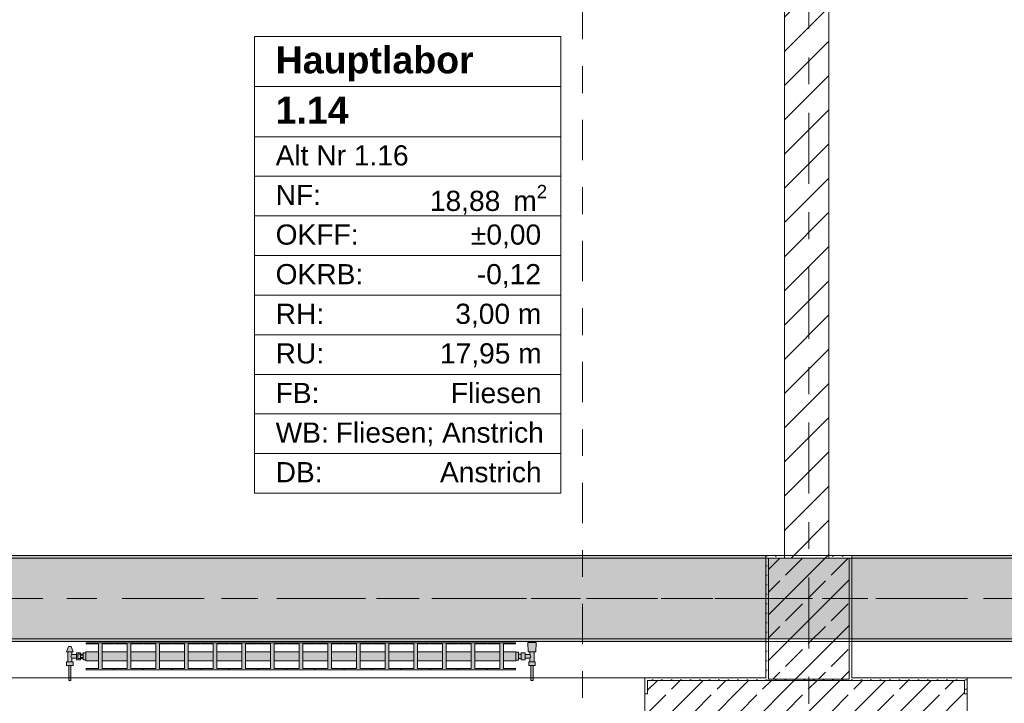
# Model space of a CAD drawing. Header units: metres. Extents: x -3.6 to 84.5, y -11 to 16.8.
# Tile 41 of 256: x 8.4 to 12.1, y 0.2 to 2.7. Entities that reach past the tile are written whole.
import ezdxf

# ---------------------------------------------------------------- set-up
doc = ezdxf.new("R2010")
doc.units = ezdxf.units.M
doc.header["$MEASUREMENT"] = 0
for name, pattern in [('Achse', [0.2, 0.1, -0.05, 0, -0.05]), ('Schnittlinie', [0.3, 0.15, -0.075, 0, -0.075]), ('Strichlinie doppelt', [0.546806, 0.264583, -0.105833, 0.070556, -0.105833]), ('Wipeout_Contour', [1, 0, -1])]:
    doc.linetypes.add(name, pattern=pattern)
for name, color, linetype in [('201a - Marker.Schnitt - optisch Grundriss', 7, 'Continuous'), ('401 - Zone.Raum_ Raumbegrenzung_ Whg.', 7, 'Continuous'), ('451 - Universal.Achsen Raster', 7, 'Continuous'), ('604 - Struktur.Wand Aussen', 7, 'Continuous'), ('605 - Struktur.Wand Innen', 7, 'Continuous'), ('607 - Struktur.Stütze', 7, 'Continuous'), ('608 - Struktur.Träger', 7, 'Continuous'), ('801 - HKLSE.Heizung_ Klima_ Lüftung', 7, 'Continuous')]:
    doc.layers.add(name, color=color, linetype=linetype)
doc.styles.add('ERSTELLTER_STIL_1', font='txt')
doc.styles.add('ERSTELLTER_STIL_2', font='txt')
pattern_1 = [(45, (0, 0), (-0.08485281, 0.08485281), []), (45, (-0.04243, 0.04243), (-0.08485281, 0.08485281), [0.09, -0.03])]
pattern_2 = [(45, (0, 0), (-0.01767767, 0.01767767), [0, -0.025])]

msp = doc.modelspace()

# ---------------------------------------------------------------- hatches: boundary and pattern name
at = {"layer": '604 - Struktur.Wand Aussen', "linetype": 'Continuous', "lineweight": 0, "true_color": 0x000000}
h = msp.add_hatch(dxfattribs=at)
h.set_pattern_fill('Gips_0001', color=18, style=0, pattern_type=2)
h.set_pattern_definition(pattern_2)
h.paths.add_polyline_path([(10.73, 0.255), (10.72, 0.255), (10.72, 0.195), (10.73, 0.195)])
h = msp.add_hatch(dxfattribs=at)
h.set_pattern_fill('Beton__Stahlbeton_0001', color=18, style=0, pattern_type=2)
h.set_pattern_definition(pattern_1)
h.paths.add_polyline_path([(10.73, 0.195), (10.72, 0.195), (10.72, 0.125), (10.73, 0.125), (10.76, 0.125), (10.76, 0.005), (11.88, 0.005), (11.88, 0.125), (11.91, 0.125), (11.92, 0.125), (11.92, 0.195), (11.91, 0.195), (11.91, 0.245), (10.73, 0.245)])
h = msp.add_hatch(dxfattribs=at)
h.set_pattern_fill('Gips_0001', color=18, style=0, pattern_type=2)
h.set_pattern_definition(pattern_2)
h.paths.add_polyline_path([(11.17, 0.255), (10.73, 0.255), (10.73, 0.245), (11.17, 0.245)])
h = msp.add_hatch(dxfattribs=at)
h.set_pattern_fill('Gips_0001', color=18, style=0, pattern_type=2)
h.set_pattern_definition(pattern_2)
h.paths.add_polyline_path([(11.49, 0.255), (11.49, 0.245), (11.91, 0.245), (11.91, 0.255)])
h = msp.add_hatch(dxfattribs=at)
h.set_pattern_fill('Gips_0001', color=18, style=0, pattern_type=2)
h.set_pattern_definition(pattern_2)
h.paths.add_polyline_path([(11.91, 0.255), (11.91, 0.195), (11.92, 0.195), (11.92, 0.255)])
at = {"layer": '607 - Struktur.Stütze', "linetype": 'Continuous', "lineweight": 0, "true_color": 0x000000}
h = msp.add_hatch(dxfattribs=at)
h.set_pattern_fill('Gips_0001', color=18, style=0, pattern_type=2)
h.set_pattern_definition(pattern_2)
h.paths.add_polyline_path([(11.24, 0.71), (11.17, 0.71), (11.17, 0.255), (11.18, 0.255), (11.18, 0.7), (11.24, 0.7)])
h = msp.add_hatch(dxfattribs=at)
h.set_pattern_fill('Beton__Stahlbeton_0001', color=18, style=0, pattern_type=2)
h.set_pattern_definition(pattern_1)
h.paths.add_polyline_path([(11.18, 0.25), (11.48, 0.25), (11.48, 0.7), (11.18, 0.7)])
h = msp.add_hatch(dxfattribs=at)
h.set_pattern_fill('Gips_0001', color=18, style=0, pattern_type=2)
h.set_pattern_definition(pattern_2)
h.paths.add_polyline_path([(11.405, 0.71), (11.405, 0.7), (11.48, 0.7), (11.48, 0.255), (11.49, 0.255), (11.49, 0.71)])
h = msp.add_hatch(dxfattribs=at)
h.set_pattern_fill('Gips_0001', color=18, style=0, pattern_type=2)
h.set_pattern_definition(pattern_2)
h.paths.add_polyline_path([(11.18, 0.255), (11.17, 0.255), (11.17, 0.245), (11.49, 0.245), (11.49, 0.255), (11.48, 0.255), (11.48, 0.25), (11.18, 0.25)])
at = {"layer": '608 - Struktur.Träger', "linetype": 'Continuous', "lineweight": 0, "true_color": 0x000000}
h = msp.add_hatch(dxfattribs=at)
h.set_pattern_fill('Gips_0001', color=18, style=0, pattern_type=2)
h.set_pattern_definition(pattern_2)
h.paths.add_polyline_path([(7.89, 0.7), (11.17, 0.7), (11.17, 0.71), (7.89, 0.71)])
h = msp.add_hatch(dxfattribs=at)
h.set_pattern_fill('Gips_0001', color=18, style=0, pattern_type=2)
h.set_pattern_definition(pattern_2)
h.paths.add_polyline_path([(11.49, 0.71), (11.49, 0.7), (14.77, 0.7), (14.77, 0.71)])
h = msp.add_hatch(dxfattribs=at)
h.set_pattern_fill('Gips_0001', color=18, style=0, pattern_type=2)
h.set_pattern_definition(pattern_2)
h.paths.add_polyline_path([(7.89, 0.39), (11.17, 0.39), (11.17, 0.4), (7.89, 0.4)])
h = msp.add_hatch(dxfattribs=at)
h.set_pattern_fill('Gips_0001', color=18, style=0, pattern_type=2)
h.set_pattern_definition(pattern_2)
h.paths.add_polyline_path([(11.49, 0.4), (11.49, 0.39), (14.77, 0.39), (14.77, 0.4)])
at = {"layer": '801 - HKLSE.Heizung_ Klima_ Lüftung', "linetype": 'Continuous', "lineweight": 0, "true_color": 0x3a3a3a}
for points in [[(8.64, 0.348), (8.63, 0.348), (8.63, 0.343), (8.62, 0.343), (8.62, 0.348), (8.605, 0.348), (8.605, 0.342), (8.588, 0.342), (8.588, 0.351), (8.592, 0.351), (8.585, 0.371), (8.575, 0.371), (8.568, 0.351), (8.572, 0.351), (8.572, 0.314), (8.568, 0.314), (8.568, 0.3), (8.576, 0.3), (8.576, 0.245), (8.584, 0.245), (8.584, 0.3), (8.592, 0.3), (8.592, 0.314), (8.588, 0.314), (8.588, 0.328), (8.605, 0.328), (8.605, 0.322), (8.62, 0.322), (8.62, 0.327), (8.63, 0.327), (8.63, 0.322), (8.64, 0.322)], [(10.24, 0.3183), (10.24, 0.3517), (10.1933, 0.3517), (10.1933, 0.3808), (10.2387, 0.3808), (10.2387, 0.385), (10.1347, 0.385), (10.1347, 0.3808), (10.18, 0.3808), (10.18, 0.3517), (10.0867, 0.3517), (10.0867, 0.3808), (10.132, 0.3808), (10.132, 0.385), (10.028, 0.385), (10.028, 0.3808), (10.0733, 0.3808), (10.0733, 0.3517), (9.98, 0.3517), (9.98, 0.3808), (10.0253, 0.3808), (10.0253, 0.385), (9.9213, 0.385), (9.9213, 0.3808), (9.9667, 0.3808), (9.9667, 0.3517), (9.8733, 0.3517), (9.8733, 0.3808), (9.9187, 0.3808), (9.9187, 0.385), (9.8147, 0.385), (9.8147, 0.3808), (9.86, 0.3808), (9.86, 0.3517), (9.7667, 0.3517), (9.7667, 0.3808), (9.812, 0.3808), (9.812, 0.385), (9.708, 0.385), (9.708, 0.3808), (9.7533, 0.3808), (9.7533, 0.3517), (9.66, 0.3517), (9.66, 0.3808), (9.7053, 0.3808), (9.7053, 0.385), (9.6013, 0.385), (9.6013, 0.3808), (9.6467, 0.3808), (9.6467, 0.3517), (9.5533, 0.3517), (9.5533, 0.3808), (9.5987, 0.3808), (9.5987, 0.385), (9.4947, 0.385), (9.4947, 0.3808), (9.54, 0.3808), (9.54, 0.3517), (9.4467, 0.3517), (9.4467, 0.3808), (9.492, 0.3808), (9.492, 0.385), (9.388, 0.385), (9.388, 0.3808), (9.4333, 0.3808), (9.4333, 0.3517), (9.34, 0.3517), (9.34, 0.3808), (9.3853, 0.3808), (9.3853, 0.385), (9.2813, 0.385), (9.2813, 0.3808), (9.3267, 0.3808), (9.3267, 0.3517), (9.2333, 0.3517), (9.2333, 0.3808), (9.2787, 0.3808), (9.2787, 0.385), (9.1747, 0.385), (9.1747, 0.3808), (9.22, 0.3808), (9.22, 0.3517), (9.1267, 0.3517), (9.1267, 0.3808), (9.172, 0.3808), (9.172, 0.385), (9.068, 0.385), (9.068, 0.3808), (9.1133, 0.3808), (9.1133, 0.3517), (9.02, 0.3517), (9.02, 0.3808), (9.0653, 0.3808), (9.0653, 0.385), (8.9613, 0.385), (8.9613, 0.3808), (9.0067, 0.3808), (9.0067, 0.3517), (8.9133, 0.3517), (8.9133, 0.3808), (8.9587, 0.3808), (8.9587, 0.385), (8.8547, 0.385), (8.8547, 0.3808), (8.9, 0.3808), (8.9, 0.3517), (8.8067, 0.3517), (8.8067, 0.3808), (8.852, 0.3808), (8.852, 0.385), (8.748, 0.385), (8.748, 0.3808), (8.7933, 0.3808), (8.7933, 0.3517), (8.7, 0.3517), (8.7, 0.3808), (8.7453, 0.3808), (8.7453, 0.385), (8.6413, 0.385), (8.6413, 0.3808), (8.6867, 0.3808), (8.6867, 0.3517), (8.64, 0.3517), (8.64, 0.3183), (8.6867, 0.3183), (8.6867, 0.2892), (8.6413, 0.2892), (8.6413, 0.285), (8.7453, 0.285), (8.7453, 0.2892), (8.7, 0.2892), (8.7, 0.3183), (8.7933, 0.3183), (8.7933, 0.2892), (8.748, 0.2892), (8.748, 0.285), (8.852, 0.285), (8.852, 0.2892), (8.8067, 0.2892), (8.8067, 0.3183), (8.9, 0.3183), (8.9, 0.2892), (8.8547, 0.2892), (8.8547, 0.285), (8.9587, 0.285), (8.9587, 0.2892), (8.9133, 0.2892), (8.9133, 0.3183), (9.0067, 0.3183), (9.0067, 0.2892), (8.9613, 0.2892), (8.9613, 0.285), (9.0653, 0.285), (9.0653, 0.2892), (9.02, 0.2892), (9.02, 0.3183), (9.1133, 0.3183), (9.1133, 0.2892), (9.068, 0.2892), (9.068, 0.285), (9.172, 0.285), (9.172, 0.2892), (9.1267, 0.2892), (9.1267, 0.3183), (9.22, 0.3183), (9.22, 0.2892), (9.1747, 0.2892), (9.1747, 0.285), (9.2787, 0.285), (9.2787, 0.2892), (9.2333, 0.2892), (9.2333, 0.3183), (9.3267, 0.3183), (9.3267, 0.2892), (9.2813, 0.2892), (9.2813, 0.285), (9.3853, 0.285), (9.3853, 0.2892), (9.34, 0.2892), (9.34, 0.3183), (9.4333, 0.3183), (9.4333, 0.2892), (9.388, 0.2892), (9.388, 0.285), (9.492, 0.285), (9.492, 0.2892), (9.4467, 0.2892), (9.4467, 0.3183), (9.54, 0.3183), (9.54, 0.2892), (9.4947, 0.2892), (9.4947, 0.285), (9.5987, 0.285), (9.5987, 0.2892), (9.5533, 0.2892), (9.5533, 0.3183), (9.6467, 0.3183), (9.6467, 0.2892), (9.6013, 0.2892), (9.6013, 0.285), (9.7053, 0.285), (9.7053, 0.2892), (9.66, 0.2892), (9.66, 0.3183), (9.7533, 0.3183), (9.7533, 0.2892), (9.708, 0.2892), (9.708, 0.285), (9.812, 0.285), (9.812, 0.2892), (9.7667, 0.2892), (9.7667, 0.3183), (9.86, 0.3183), (9.86, 0.2892), (9.8147, 0.2892), (9.8147, 0.285), (9.9187, 0.285), (9.9187, 0.2892), (9.8733, 0.2892), (9.8733, 0.3183), (9.9667, 0.3183), (9.9667, 0.2892), (9.9213, 0.2892), (9.9213, 0.285), (10.0253, 0.285), (10.0253, 0.2892), (9.98, 0.2892), (9.98, 0.3183), (10.0733, 0.3183), (10.0733, 0.2892), (10.028, 0.2892), (10.028, 0.285), (10.132, 0.285), (10.132, 0.2892), (10.0867, 0.2892), (10.0867, 0.3183), (10.18, 0.3183), (10.18, 0.2892), (10.1347, 0.2892), (10.1347, 0.285), (10.2387, 0.285), (10.2387, 0.2892), (10.1933, 0.2892), (10.1933, 0.3183)], [(10.24, 0.3497), (10.24, 0.3203), (10.25, 0.3203), (10.25, 0.327), (10.26, 0.327), (10.26, 0.322), (10.275, 0.322), (10.275, 0.328), (10.292, 0.328), (10.292, 0.314), (10.288, 0.314), (10.288, 0.3), (10.296, 0.3), (10.296, 0.245), (10.304, 0.245), (10.304, 0.3), (10.312, 0.3), (10.312, 0.314), (10.308, 0.314), (10.308, 0.351), (10.314, 0.351), (10.316, 0.386), (10.284, 0.386), (10.286, 0.351), (10.292, 0.351), (10.292, 0.342), (10.275, 0.342), (10.275, 0.348), (10.26, 0.348), (10.26, 0.343), (10.25, 0.343), (10.25, 0.3497)]]:
    msp.add_hatch(color=250, dxfattribs=at).paths.add_polyline_path(points)

# ---------------------------------------------------------------- linework, layer by layer
at = {"layer": '201a - Marker.Schnitt - optisch Grundriss', "color": 7, "linetype": 'Schnittlinie', "lineweight": 13}
msp.add_line((10.488, 14.48), (10.488, -0.78), dxfattribs=at)
at = {"layer": '401 - Zone.Raum_ Raumbegrenzung_ Whg.', "color": 7, "linetype": 'Continuous', "lineweight": 9}
for p, q in [((10.407, 2.6408), (9.2672, 2.6408)), ((9.2672, 2.6408), (9.2672, 0.9417)), ((9.2672, 2.6408), (10.407, 2.6408)), ((9.2672, 2.4542), (9.2672, 2.6408)), ((10.407, 0.9417), (10.407, 2.6408)), ((10.407, 2.6408), (10.407, 2.4542)), ((10.407, 2.4542), (9.2672, 2.4542)), ((9.2672, 2.4542), (10.407, 2.4542)), ((9.2672, 2.2676), (9.2672, 2.4542)), ((10.407, 2.4542), (10.407, 2.2676)), ((10.407, 2.2676), (9.2672, 2.2676)), ((9.2672, 2.2676), (10.407, 2.2676)), ((9.2672, 2.1203), (9.2672, 2.2676)), ((10.407, 2.2676), (10.407, 2.1203)), ((10.407, 2.1203), (9.2672, 2.1203)), ((9.2672, 2.1203), (10.407, 2.1203)), ((9.2672, 1.973), (9.2672, 2.1203)), ((10.407, 2.1203), (10.407, 1.973)), ((10.407, 1.973), (9.2672, 1.973)), ((9.2672, 1.973), (10.407, 1.973)), ((9.2672, 1.8256), (9.2672, 1.973)), ((10.407, 1.973), (10.407, 1.8256)), ((10.407, 1.8256), (9.2672, 1.8256)), ((9.2672, 1.8256), (10.407, 1.8256)), ((9.2672, 1.6783), (9.2672, 1.8256)), ((10.407, 1.8256), (10.407, 1.6783)), ((10.407, 1.6783), (9.2672, 1.6783)), ((9.2672, 1.6783), (10.407, 1.6783)), ((9.2672, 1.531), (9.2672, 1.6783)), ((10.407, 1.6783), (10.407, 1.531)), ((10.407, 1.531), (9.2672, 1.531)), ((9.2672, 1.531), (10.407, 1.531)), ((9.2672, 1.3837), (9.2672, 1.531)), ((10.407, 1.531), (10.407, 1.3837)), ((10.407, 1.3837), (9.2672, 1.3837)), ((9.2672, 1.3837), (10.407, 1.3837)), ((9.2672, 1.2364), (9.2672, 1.3837)), ((10.407, 1.3837), (10.407, 1.2364)), ((10.407, 1.2364), (9.2672, 1.2364)), ((9.2672, 1.2364), (10.407, 1.2364)), ((9.2672, 1.089), (9.2672, 1.2364)), ((10.407, 1.2364), (10.407, 1.089)), ((10.407, 1.089), (9.2672, 1.089)), ((9.2672, 1.089), (10.407, 1.089)), ((9.2672, 0.9417), (9.2672, 1.089)), ((10.407, 1.089), (10.407, 0.9417)), ((9.2672, 0.9417), (10.407, 0.9417)), ((10.407, 0.9417), (9.2672, 0.9417))]:
    msp.add_line(p, q, dxfattribs=at)
at = {"layer": '451 - Universal.Achsen Raster', "color": 160, "linetype": 'Strichlinie doppelt', "lineweight": 9, "true_color": 0x3232ff}
msp.add_line((64.935, 0.55), (-3.175, 0.55), dxfattribs=at)
at = {"layer": '604 - Struktur.Wand Aussen', "color": 7, "linetype": 'Continuous', "lineweight": 13}
for p, q in [((10.72, 0.255), (8.32, 0.255)), ((11.91, 0.245), (10.73, 0.245)), ((10.73, 0.245), (10.73, 0.195)), ((11.91, 0.245), (11.91, 0.195)), ((14.32, 0.255), (11.92, 0.255)), ((10.72, 0.125), (10.72, 0.195)), ((11.92, 0.125), (11.92, 0.195))]:
    msp.add_line(p, q, dxfattribs=at)
at = {"layer": '604 - Struktur.Wand Aussen', "color": 7, "linetype": 'Continuous', "lineweight": 5}
for p, q in [((10.72, 0.245), (10.72, 0.255)), ((10.73, 0.255), (10.72, 0.255)), ((10.72, 0.195), (10.72, 0.245)), ((11.91, 0.255), (11.92, 0.255)), ((11.92, 0.245), (11.92, 0.255)), ((11.92, 0.195), (11.92, 0.245)), ((10.73, 0.195), (10.72, 0.195)), ((11.91, 0.195), (11.92, 0.195))]:
    msp.add_line(p, q, dxfattribs=at)
at = {"layer": '604 - Struktur.Wand Aussen', "color": 7, "linetype": 'Continuous', "lineweight": 5, "flags": 128}
for points in [[(11.17, 0.255), (10.73, 0.255)], [(11.91, 0.255), (11.49, 0.255)]]:
    msp.add_lwpolyline(points, dxfattribs=at)
at = {"layer": '607 - Struktur.Stütze', "color": 7, "linetype": 'Continuous', "lineweight": 5, "flags": 128}
for points in [[(11.24, 0.71), (11.17, 0.71), (11.17, 0.255)], [(11.49, 0.255), (11.49, 0.71), (11.405, 0.71)]]:
    msp.add_lwpolyline(points, dxfattribs=at)
at = {"layer": '607 - Struktur.Stütze', "color": 7, "linetype": 'Continuous', "lineweight": 13, "flags": 128}
msp.add_lwpolyline([(11.18, 0.25), (11.48, 0.25), (11.48, 0.7), (11.18, 0.7)], close=True, dxfattribs=at)
at = {"layer": '608 - Struktur.Träger', "color": 7, "linetype": 'Continuous', "lineweight": 5}
for p, q in [((11.17, 0.71), (7.89, 0.71)), ((11.17, 0.71), (11.17, 0.7)), ((11.49, 0.71), (11.49, 0.7)), ((14.77, 0.71), (11.49, 0.71)), ((11.17, 0.39), (7.89, 0.39)), ((11.17, 0.4), (11.17, 0.39)), ((11.49, 0.4), (11.49, 0.39)), ((14.77, 0.39), (11.49, 0.39))]:
    msp.add_line(p, q, dxfattribs=at)
at = {"layer": '608 - Struktur.Träger', "color": 7, "linetype": 'Continuous', "lineweight": 13}
for p, q in [((11.17, 0.7), (7.89, 0.7)), ((14.77, 0.7), (11.49, 0.7)), ((0.38, 0.39), (61.88, 0.39))]:
    msp.add_line(p, q, dxfattribs=at)
at = {"layer": '608 - Struktur.Träger', "color": 7, "linetype": 'Achse', "lineweight": 9}
msp.add_line((0.38, 0.55), (61.88, 0.55), dxfattribs=at)
at = {"layer": '608 - Struktur.Träger', "color": 7, "linetype": 'Continuous', "lineweight": 13, "flags": 128}
msp.add_lwpolyline([(18.69, 0.4), (18.37, 0.4), (15.09, 0.4), (14.77, 0.4), (11.49, 0.4), (11.17, 0.4), (7.89, 0.4), (7.57, 0.4), (4.29, 0.4), (3.97, 0.4), (0.69, 0.4), (0.38, 0.4)], dxfattribs=at)
at = {"layer": '801 - HKLSE.Heizung_ Klima_ Lüftung', "color": 7, "linetype": 'Continuous', "lineweight": 5, "true_color": 0xebebeb}
for p, q in [((8.568, 0.351), (8.575, 0.371)), ((8.5765, 0.371), (8.575, 0.371)), ((8.58, 0.371), (8.5765, 0.371)), ((8.5835, 0.371), (8.58, 0.371)), ((8.585, 0.371), (8.5835, 0.371)), ((8.592, 0.351), (8.585, 0.371)), ((8.7453, 0.385), (8.6413, 0.385)), ((8.7453, 0.385), (8.6413, 0.385)), ((8.6413, 0.385), (8.6413, 0.3808)), ((8.6413, 0.3808), (8.6867, 0.3808)), ((8.6867, 0.3808), (8.6867, 0.2892)), ((8.7, 0.2892), (8.7, 0.3808)), ((8.7, 0.3808), (8.7453, 0.3808)), ((8.7453, 0.3808), (8.7453, 0.385)), ((8.7453, 0.3808), (8.7453, 0.385)), ((8.852, 0.385), (8.748, 0.385)), ((8.748, 0.385), (8.748, 0.3808)), ((8.852, 0.385), (8.748, 0.385)), ((8.748, 0.385), (8.748, 0.3808)), ((8.748, 0.3808), (8.7933, 0.3808)), ((8.7933, 0.3808), (8.7933, 0.2892)), ((8.8067, 0.2892), (8.8067, 0.3808)), ((8.8067, 0.3808), (8.852, 0.3808)), ((8.852, 0.3808), (8.852, 0.385)), ((8.852, 0.3808), (8.852, 0.385)), ((8.9587, 0.385), (8.8547, 0.385)), ((8.9587, 0.385), (8.8547, 0.385)), ((8.8547, 0.385), (8.8547, 0.3808)), ((8.8547, 0.3808), (8.9, 0.3808)), ((8.9, 0.3808), (8.9, 0.2892)), ((8.9133, 0.2892), (8.9133, 0.3808)), ((8.9133, 0.3808), (8.9587, 0.3808)), ((8.9587, 0.3808), (8.9587, 0.385)), ((8.9587, 0.3808), (8.9587, 0.385)), ((9.0653, 0.385), (8.9613, 0.385)), ((8.9613, 0.385), (8.9613, 0.3808)), ((9.0653, 0.385), (8.9613, 0.385)), ((8.9613, 0.385), (8.9613, 0.3808)), ((8.9613, 0.3808), (9.0067, 0.3808)), ((9.0067, 0.3808), (9.0067, 0.2892)), ((9.02, 0.2892), (9.02, 0.3808)), ((9.02, 0.3808), (9.0653, 0.3808)), ((9.0653, 0.3808), (9.0653, 0.385)), ((9.172, 0.385), (9.068, 0.385)), ((9.172, 0.385), (9.068, 0.385)), ((9.068, 0.385), (9.068, 0.3808)), ((9.068, 0.3808), (9.1133, 0.3808)), ((9.1133, 0.3808), (9.1133, 0.2892)), ((9.1267, 0.2892), (9.1267, 0.3808)), ((9.1267, 0.3808), (9.172, 0.3808)), ((9.172, 0.3808), (9.172, 0.385)), ((9.2787, 0.385), (9.1747, 0.385)), ((9.2787, 0.385), (9.1747, 0.385)), ((9.1747, 0.385), (9.1747, 0.3808)), ((9.1747, 0.3808), (9.22, 0.3808)), ((9.22, 0.3808), (9.22, 0.2892)), ((9.2333, 0.2892), (9.2333, 0.3808)), ((9.2333, 0.3808), (9.2787, 0.3808)), ((9.2787, 0.3808), (9.2787, 0.385)), ((9.2787, 0.3808), (9.2787, 0.385)), ((9.3853, 0.385), (9.2813, 0.385)), ((9.2813, 0.385), (9.2813, 0.3808)), ((9.3853, 0.385), (9.2813, 0.385)), ((9.2813, 0.385), (9.2813, 0.3808)), ((9.2813, 0.3808), (9.3267, 0.3808)), ((9.3267, 0.3808), (9.3267, 0.2892)), ((9.34, 0.2892), (9.34, 0.3808)), ((9.34, 0.3808), (9.3853, 0.3808)), ((9.3853, 0.3808), (9.3853, 0.385)), ((9.492, 0.385), (9.388, 0.385)), ((9.388, 0.385), (9.388, 0.3808)), ((9.492, 0.385), (9.388, 0.385)), ((9.388, 0.385), (9.388, 0.3808)), ((9.388, 0.3808), (9.4333, 0.3808)), ((9.4333, 0.3808), (9.4333, 0.2892)), ((9.4467, 0.2892), (9.4467, 0.3808)), ((9.4467, 0.3808), (9.492, 0.3808)), ((9.492, 0.3808), (9.492, 0.385)), ((9.5987, 0.385), (9.4947, 0.385)), ((9.5987, 0.385), (9.4947, 0.385)), ((9.4947, 0.385), (9.4947, 0.3808)), ((9.4947, 0.3808), (9.54, 0.3808)), ((9.54, 0.3808), (9.54, 0.2892)), ((9.5533, 0.2892), (9.5533, 0.3808)), ((9.5533, 0.3808), (9.5987, 0.3808)), ((9.5987, 0.3808), (9.5987, 0.385)), ((9.5987, 0.3808), (9.5987, 0.385)), ((9.7053, 0.385), (9.6013, 0.385)), ((9.7053, 0.385), (9.6013, 0.385)), ((9.6013, 0.385), (9.6013, 0.3808)), ((9.6013, 0.3808), (9.6467, 0.3808)), ((9.6467, 0.3808), (9.6467, 0.2892)), ((9.66, 0.2892), (9.66, 0.3808)), ((9.66, 0.3808), (9.7053, 0.3808)), ((9.7053, 0.3808), (9.7053, 0.385)), ((9.812, 0.385), (9.708, 0.385)), ((9.708, 0.385), (9.708, 0.3808)), ((9.812, 0.385), (9.708, 0.385)), ((9.708, 0.385), (9.708, 0.3808)), ((9.708, 0.3808), (9.7533, 0.3808)), ((9.7533, 0.3808), (9.7533, 0.2892)), ((9.7667, 0.2892), (9.7667, 0.3808)), ((9.7667, 0.3808), (9.812, 0.3808)), ((9.812, 0.3808), (9.812, 0.385)), ((9.812, 0.3808), (9.812, 0.385)), ((9.9187, 0.385), (9.8147, 0.385)), ((9.9187, 0.385), (9.8147, 0.385)), ((9.8147, 0.385), (9.8147, 0.3808)), ((9.8147, 0.3808), (9.86, 0.3808)), ((9.86, 0.3808), (9.86, 0.2892)), ((9.8733, 0.2892), (9.8733, 0.3808)), ((9.8733, 0.3808), (9.9187, 0.3808)), ((9.9187, 0.3808), (9.9187, 0.385)), ((10.0253, 0.385), (9.9213, 0.385)), ((9.9213, 0.385), (9.9213, 0.3808)), ((10.0253, 0.385), (9.9213, 0.385)), ((9.9213, 0.385), (9.9213, 0.3808)), ((9.9213, 0.3808), (9.9667, 0.3808)), ((9.9667, 0.3808), (9.9667, 0.2892)), ((9.98, 0.2892), (9.98, 0.3808)), ((9.98, 0.3808), (10.0253, 0.3808)), ((10.0253, 0.3808), (10.0253, 0.385)), ((10.132, 0.385), (10.028, 0.385)), ((10.028, 0.385), (10.028, 0.3808)), ((10.132, 0.385), (10.028, 0.385)), ((10.028, 0.385), (10.028, 0.3808)), ((10.028, 0.3808), (10.0733, 0.3808)), ((10.0733, 0.3808), (10.0733, 0.2892)), ((10.0867, 0.2892), (10.0867, 0.3808)), ((10.0867, 0.3808), (10.132, 0.3808)), ((10.132, 0.3808), (10.132, 0.385)), ((10.132, 0.3808), (10.132, 0.385)), ((10.2387, 0.385), (10.1347, 0.385)), ((10.2387, 0.385), (10.1347, 0.385)), ((10.1347, 0.385), (10.1347, 0.3808)), ((10.1347, 0.3808), (10.18, 0.3808)), ((10.18, 0.3808), (10.18, 0.2892)), ((10.1933, 0.2892), (10.1933, 0.3808)), ((10.1933, 0.3808), (10.2387, 0.3808)), ((10.2387, 0.3808), (10.2387, 0.385)), ((10.2387, 0.3808), (10.2387, 0.385)), ((10.2887, 0.386), (10.284, 0.386)), ((10.284, 0.386), (10.2887, 0.386)), ((10.286, 0.351), (10.284, 0.386)), ((10.2887, 0.386), (10.3, 0.386)), ((10.3, 0.386), (10.2887, 0.386)), ((10.3, 0.386), (10.3113, 0.386)), ((10.3113, 0.386), (10.3, 0.386)), ((10.3113, 0.386), (10.316, 0.386)), ((10.316, 0.386), (10.3113, 0.386)), ((10.314, 0.351), (10.316, 0.386)), ((8.5715, 0.351), (8.568, 0.351)), ((8.58, 0.351), (8.5715, 0.351)), ((8.572, 0.314), (8.572, 0.351)), ((8.5885, 0.351), (8.58, 0.351)), ((8.5839, 0.335), (8.5853, 0.3379)), ((8.5853, 0.3321), (8.5839, 0.335)), ((8.5858, 0.3389), (8.5863, 0.3399)), ((8.5863, 0.3301), (8.5858, 0.3311)), ((8.5863, 0.3399), (8.588, 0.342)), ((8.588, 0.328), (8.5863, 0.3301)), ((8.588, 0.342), (8.588, 0.351)), ((8.588, 0.342), (8.605, 0.342)), ((8.592, 0.351), (8.5885, 0.351)), ((8.605, 0.3415), (8.605, 0.348)), ((8.605, 0.348), (8.62, 0.348)), ((8.605, 0.3285), (8.605, 0.3415)), ((8.61, 0.3407), (8.61, 0.343)), ((8.62, 0.343), (8.61, 0.343)), ((8.61, 0.335), (8.61, 0.3407)), ((8.61, 0.3293), (8.61, 0.335)), ((8.62, 0.3415), (8.62, 0.348)), ((8.62, 0.348), (8.62, 0.343)), ((8.62, 0.3407), (8.62, 0.343)), ((8.62, 0.3407), (8.62, 0.343)), ((8.62, 0.343), (8.63, 0.343)), ((8.62, 0.3393), (8.62, 0.3415)), ((8.62, 0.335), (8.62, 0.3407)), ((8.62, 0.3393), (8.62, 0.3407)), ((8.62, 0.335), (8.62, 0.3393)), ((8.63, 0.3393), (8.62, 0.3393)), ((8.62, 0.3307), (8.62, 0.335)), ((8.62, 0.3293), (8.62, 0.335)), ((8.63, 0.3307), (8.62, 0.3307)), ((8.62, 0.3285), (8.62, 0.3307)), ((8.62, 0.3293), (8.62, 0.3307)), ((8.64, 0.348), (8.63, 0.348)), ((8.64, 0.348), (8.63, 0.348)), ((8.63, 0.335), (8.63, 0.348)), ((8.64, 0.348), (8.63, 0.348)), ((8.64, 0.348), (8.63, 0.348)), ((8.63, 0.322), (8.63, 0.335)), ((8.64, 0.3468), (8.64, 0.3517)), ((8.6867, 0.3517), (8.64, 0.3517)), ((8.64, 0.335), (8.64, 0.3468)), ((8.64, 0.3232), (8.64, 0.335)), ((8.7933, 0.3517), (8.7, 0.3517)), ((8.9, 0.3517), (8.8067, 0.3517)), ((9.0067, 0.3517), (8.9133, 0.3517)), ((9.1133, 0.3517), (9.02, 0.3517)), ((9.22, 0.3517), (9.1267, 0.3517)), ((9.3267, 0.3517), (9.2333, 0.3517)), ((9.4333, 0.3517), (9.34, 0.3517)), ((9.54, 0.3517), (9.4467, 0.3517)), ((9.6467, 0.3517), (9.5533, 0.3517)), ((9.7533, 0.3517), (9.66, 0.3517)), ((9.86, 0.3517), (9.7667, 0.3517)), ((9.9667, 0.3517), (9.8733, 0.3517)), ((10.0733, 0.3517), (9.98, 0.3517)), ((10.18, 0.3517), (10.0867, 0.3517)), ((10.24, 0.3517), (10.1933, 0.3517)), ((10.24, 0.3468), (10.24, 0.3517)), ((10.25, 0.3497), (10.24, 0.3497)), ((10.25, 0.3497), (10.24, 0.3497)), ((10.25, 0.3497), (10.24, 0.3497)), ((10.25, 0.3497), (10.24, 0.3497)), ((10.24, 0.335), (10.24, 0.3468)), ((10.24, 0.3232), (10.24, 0.335)), ((10.25, 0.335), (10.25, 0.3497)), ((10.25, 0.335), (10.25, 0.3497)), ((10.25, 0.3407), (10.25, 0.343)), ((10.26, 0.343), (10.25, 0.343)), ((10.25, 0.335), (10.25, 0.3407)), ((10.25, 0.3203), (10.25, 0.335)), ((10.25, 0.3203), (10.25, 0.335)), ((10.25, 0.3293), (10.25, 0.335)), ((10.26, 0.3415), (10.26, 0.348)), ((10.275, 0.348), (10.26, 0.348)), ((10.26, 0.3285), (10.26, 0.3415)), ((10.275, 0.3415), (10.275, 0.348)), ((10.292, 0.342), (10.275, 0.342)), ((10.275, 0.3285), (10.275, 0.3415)), ((10.286, 0.351), (10.2901, 0.351)), ((10.2901, 0.351), (10.3, 0.351)), ((10.292, 0.342), (10.292, 0.351)), ((10.2937, 0.3399), (10.292, 0.342)), ((10.292, 0.328), (10.2937, 0.3301)), ((10.2942, 0.3389), (10.2937, 0.3399)), ((10.2937, 0.3301), (10.2942, 0.3311)), ((10.2961, 0.335), (10.2947, 0.3379)), ((10.2947, 0.3321), (10.2961, 0.335)), ((10.3, 0.351), (10.3099, 0.351)), ((10.308, 0.314), (10.308, 0.351)), ((10.3099, 0.351), (10.314, 0.351)), ((8.574, 0.314), (8.568, 0.314)), ((8.568, 0.3), (8.568, 0.314)), ((8.574, 0.3), (8.568, 0.3)), ((8.586, 0.314), (8.574, 0.314)), ((8.586, 0.3), (8.574, 0.3)), ((8.576, 0.245), (8.576, 0.3)), ((8.5772, 0.3), (8.576, 0.3)), ((8.58, 0.3), (8.5772, 0.3)), ((8.5828, 0.3), (8.58, 0.3)), ((8.584, 0.3), (8.5828, 0.3)), ((8.584, 0.245), (8.584, 0.3)), ((8.592, 0.314), (8.586, 0.314)), ((8.592, 0.3), (8.586, 0.3)), ((8.588, 0.314), (8.588, 0.328)), ((8.588, 0.328), (8.605, 0.328)), ((8.592, 0.3), (8.592, 0.314)), ((8.605, 0.322), (8.605, 0.3285)), ((8.605, 0.322), (8.62, 0.322)), ((8.61, 0.327), (8.61, 0.3293)), ((8.62, 0.327), (8.61, 0.327)), ((8.62, 0.327), (8.62, 0.3293)), ((8.62, 0.327), (8.62, 0.3293)), ((8.62, 0.322), (8.62, 0.3285)), ((8.62, 0.327), (8.62, 0.322)), ((8.62, 0.327), (8.63, 0.327)), ((8.64, 0.322), (8.63, 0.322)), ((8.64, 0.3183), (8.64, 0.3232)), ((8.6867, 0.3183), (8.64, 0.3183)), ((8.7933, 0.3183), (8.7, 0.3183)), ((8.9, 0.3183), (8.8067, 0.3183)), ((9.0067, 0.3183), (8.9133, 0.3183)), ((9.1133, 0.3183), (9.02, 0.3183)), ((9.22, 0.3183), (9.1267, 0.3183)), ((9.3267, 0.3183), (9.2333, 0.3183)), ((9.4333, 0.3183), (9.34, 0.3183)), ((9.54, 0.3183), (9.4467, 0.3183)), ((9.6467, 0.3183), (9.5533, 0.3183)), ((9.7533, 0.3183), (9.66, 0.3183)), ((9.86, 0.3183), (9.7667, 0.3183)), ((9.9667, 0.3183), (9.8733, 0.3183)), ((10.0733, 0.3183), (9.98, 0.3183)), ((10.18, 0.3183), (10.0867, 0.3183)), ((10.24, 0.3183), (10.1933, 0.3183)), ((10.24, 0.3183), (10.24, 0.3232)), ((10.25, 0.3203), (10.24, 0.3203)), ((10.25, 0.3203), (10.24, 0.3203)), ((10.25, 0.327), (10.25, 0.3293)), ((10.26, 0.327), (10.25, 0.327)), ((10.26, 0.322), (10.26, 0.3285)), ((10.275, 0.322), (10.26, 0.322)), ((10.275, 0.322), (10.275, 0.3285)), ((10.292, 0.328), (10.275, 0.328)), ((10.288, 0.314), (10.294, 0.314)), ((10.288, 0.3), (10.288, 0.314)), ((10.288, 0.3), (10.294, 0.3)), ((10.292, 0.314), (10.292, 0.328)), ((10.294, 0.314), (10.306, 0.314)), ((10.294, 0.3), (10.306, 0.3)), ((10.296, 0.245), (10.296, 0.3)), ((10.296, 0.3), (10.2972, 0.3)), ((10.2972, 0.3), (10.3, 0.3)), ((10.3, 0.3), (10.3028, 0.3)), ((10.3028, 0.3), (10.304, 0.3)), ((10.304, 0.245), (10.304, 0.3)), ((10.306, 0.314), (10.312, 0.314)), ((10.306, 0.3), (10.312, 0.3)), ((10.312, 0.3), (10.312, 0.314)), ((8.6867, 0.2892), (8.6413, 0.2892)), ((8.6413, 0.2892), (8.6413, 0.285)), ((8.6413, 0.285), (8.7453, 0.285)), ((8.7453, 0.2892), (8.7, 0.2892)), ((8.7453, 0.285), (8.7453, 0.2892)), ((8.7453, 0.285), (8.7453, 0.2892)), ((8.748, 0.2892), (8.748, 0.285)), ((8.7933, 0.2892), (8.748, 0.2892)), ((8.748, 0.2892), (8.748, 0.285)), ((8.748, 0.285), (8.852, 0.285)), ((8.852, 0.2892), (8.8067, 0.2892)), ((8.852, 0.285), (8.852, 0.2892)), ((8.852, 0.285), (8.852, 0.2892)), ((8.9, 0.2892), (8.8547, 0.2892)), ((8.8547, 0.2892), (8.8547, 0.285)), ((8.8547, 0.285), (8.9587, 0.285)), ((8.9587, 0.2892), (8.9133, 0.2892)), ((8.9587, 0.285), (8.9587, 0.2892)), ((8.9587, 0.285), (8.9587, 0.2892)), ((8.9613, 0.2892), (8.9613, 0.285)), ((9.0067, 0.2892), (8.9613, 0.2892)), ((8.9613, 0.2892), (8.9613, 0.285)), ((8.9613, 0.285), (9.0653, 0.285)), ((9.0653, 0.2892), (9.02, 0.2892)), ((9.0653, 0.285), (9.0653, 0.2892)), ((9.1133, 0.2892), (9.068, 0.2892)), ((9.068, 0.2892), (9.068, 0.285)), ((9.068, 0.285), (9.172, 0.285)), ((9.172, 0.2892), (9.1267, 0.2892)), ((9.172, 0.285), (9.172, 0.2892)), ((9.22, 0.2892), (9.1747, 0.2892)), ((9.1747, 0.2892), (9.1747, 0.285)), ((9.1747, 0.285), (9.2787, 0.285)), ((9.2787, 0.2892), (9.2333, 0.2892)), ((9.2787, 0.285), (9.2787, 0.2892)), ((9.2787, 0.285), (9.2787, 0.2892)), ((9.2813, 0.2892), (9.2813, 0.285)), ((9.3267, 0.2892), (9.2813, 0.2892)), ((9.2813, 0.2892), (9.2813, 0.285)), ((9.2813, 0.285), (9.3853, 0.285)), ((9.3853, 0.2892), (9.34, 0.2892)), ((9.3853, 0.285), (9.3853, 0.2892)), ((9.388, 0.2892), (9.388, 0.285)), ((9.4333, 0.2892), (9.388, 0.2892)), ((9.388, 0.2892), (9.388, 0.285)), ((9.388, 0.285), (9.492, 0.285)), ((9.492, 0.2892), (9.4467, 0.2892)), ((9.492, 0.285), (9.492, 0.2892)), ((9.54, 0.2892), (9.4947, 0.2892)), ((9.4947, 0.2892), (9.4947, 0.285)), ((9.4947, 0.285), (9.5987, 0.285)), ((9.5987, 0.2892), (9.5533, 0.2892)), ((9.5987, 0.285), (9.5987, 0.2892)), ((9.5987, 0.285), (9.5987, 0.2892)), ((9.6467, 0.2892), (9.6013, 0.2892)), ((9.6013, 0.2892), (9.6013, 0.285)), ((9.6013, 0.285), (9.7053, 0.285)), ((9.7053, 0.2892), (9.66, 0.2892)), ((9.7053, 0.285), (9.7053, 0.2892)), ((9.708, 0.2892), (9.708, 0.285)), ((9.7533, 0.2892), (9.708, 0.2892)), ((9.708, 0.2892), (9.708, 0.285)), ((9.708, 0.285), (9.812, 0.285)), ((9.812, 0.2892), (9.7667, 0.2892)), ((9.812, 0.285), (9.812, 0.2892)), ((9.812, 0.285), (9.812, 0.2892)), ((9.86, 0.2892), (9.8147, 0.2892)), ((9.8147, 0.2892), (9.8147, 0.285)), ((9.8147, 0.285), (9.9187, 0.285)), ((9.9187, 0.2892), (9.8733, 0.2892)), ((9.9187, 0.285), (9.9187, 0.2892)), ((9.9213, 0.2892), (9.9213, 0.285)), ((9.9667, 0.2892), (9.9213, 0.2892)), ((9.9213, 0.2892), (9.9213, 0.285)), ((9.9213, 0.285), (10.0253, 0.285)), ((10.0253, 0.2892), (9.98, 0.2892)), ((10.0253, 0.285), (10.0253, 0.2892)), ((10.028, 0.2892), (10.028, 0.285)), ((10.0733, 0.2892), (10.028, 0.2892)), ((10.028, 0.2892), (10.028, 0.285)), ((10.028, 0.285), (10.132, 0.285)), ((10.132, 0.2892), (10.0867, 0.2892)), ((10.132, 0.285), (10.132, 0.2892)), ((10.132, 0.285), (10.132, 0.2892)), ((10.18, 0.2892), (10.1347, 0.2892)), ((10.1347, 0.2892), (10.1347, 0.285)), ((10.1347, 0.285), (10.2387, 0.285)), ((10.2387, 0.2892), (10.1933, 0.2892)), ((10.2387, 0.285), (10.2387, 0.2892)), ((10.2387, 0.285), (10.2387, 0.2892)), ((8.5772, 0.245), (8.576, 0.245)), ((8.58, 0.245), (8.5772, 0.245)), ((8.5828, 0.245), (8.58, 0.245)), ((8.584, 0.245), (8.5828, 0.245)), ((10.296, 0.245), (10.2972, 0.245)), ((10.2972, 0.245), (10.3, 0.245)), ((10.3, 0.245), (10.3028, 0.245)), ((10.3028, 0.245), (10.304, 0.245))]:
    msp.add_line(p, q, dxfattribs=at)

# ---------------------------------------------------------------- texts
at = {"layer": '401 - Zone.Raum_ Raumbegrenzung_ Whg.', "color": 7, "lineweight": 9, "attachment_point": 1}
for s, insert, char_height, style in [('\\A1;{\\pqj;\\pt0;\\fArial|b1|i0|c0|p38;Hauptlabor }', (9.3458, 2.6032), 0.1, 'ERSTELLTER_STIL_1'), ('\\A1;{\\pqj;\\pt0;\\fArial|b1|i0|c0|p38;}', (10.3284, 2.6261), 0.1, 'ERSTELLTER_STIL_1'), ('\\A1;{\\pqj;\\pt0;\\fArial|b1|i0|c0|p38;}', (10.3284, 2.4395), 0.1, 'ERSTELLTER_STIL_1'), ('\\A1;{\\pql;\\pt0;\\fArial|b1|i0|c0|p38;1.14}', (9.3458, 2.4166), 0.1, 'ERSTELLTER_STIL_1'), ('\\A1;{\\pqj;\\pt0;\\fArial|b0|i0|c0|p38;Alt Nr 1.16}', (9.3458, 2.2357), 0.075, 'ERSTELLTER_STIL_2'), ('\\A1;{\\pqj;\\pt0;\\fArial|b0|i0|c0|p38;}', (10.3284, 2.2529), 0.075, 'ERSTELLTER_STIL_2'), ('\\A1;{\\pqj;\\pt0;\\fArial|b0|i0|c0|p38;NF: }', (9.3458, 2.0884), 0.075, 'ERSTELLTER_STIL_2'), ('\\A1;{\\pql;\\pt0,0.05;\\fArial|b0|i0|c0|p38;18,88\\fArial|b0|i0|c0|p38;\\A1{\\H.66x;\\S^  ;}\\fArial|b0|i0|c0|p38; m\\fArial|b0|i0|c0|p38;\\A1{\\H.66x;\\S2^  ;}}', (9.9199, 2.0884), 0.075, 'ERSTELLTER_STIL_2'), ('\\A1;{\\pqj;\\pt0;\\fArial|b0|i0|c0|p38;OKFF: }', (9.3458, 1.9411), 0.075, 'ERSTELLTER_STIL_2'), ('\\A1;{\\pqj;\\pt0;\\fArial|b0|i0|c0|p38;±0,00}', (10.0726, 1.9411), 0.075, 'ERSTELLTER_STIL_2'), ('\\A1;{\\pqj;\\pt0;\\fArial|b0|i0|c0|p38;OKRB: }', (9.3458, 1.7938), 0.075, 'ERSTELLTER_STIL_2'), ('\\A1;{\\pqj;\\pt0;\\fArial|b0|i0|c0|p38;-0,12}', (10.0946, 1.7938), 0.075, 'ERSTELLTER_STIL_2'), ('\\A1;{\\pqj;\\pt0;\\fArial|b0|i0|c0|p38;RH: }', (9.3458, 1.6464), 0.075, 'ERSTELLTER_STIL_2'), ('\\A1;{\\pqj;\\pt0;\\fArial|b0|i0|c0|p38;3,00 m}', (10.0144, 1.6464), 0.075, 'ERSTELLTER_STIL_2'), ('\\A1;{\\pqj;\\pt0;\\fArial|b0|i0|c0|p38;RU: }', (9.3458, 1.4991), 0.075, 'ERSTELLTER_STIL_2'), ('\\A1;{\\pqj;\\pt0;\\fArial|b0|i0|c0|p38;17,95 m}', (9.9574, 1.4991), 0.075, 'ERSTELLTER_STIL_2'), ('\\A1;{\\pqj;\\pt0;\\fArial|b0|i0|c0|p38;FB: }', (9.3458, 1.3518), 0.075, 'ERSTELLTER_STIL_2'), ('\\A1;{\\pqj;\\pt0;\\fArial|b0|i0|c0|p38;Fliesen}', (9.9979, 1.3518), 0.075, 'ERSTELLTER_STIL_2'), ('\\A1;{\\pqj;\\pt0;\\fArial|b0|i0|c0|p38;WB: }', (9.3458, 1.2045), 0.075, 'ERSTELLTER_STIL_2'), ('\\A1;{\\pqj;\\pt0;\\fArial|b0|i0|c0|p38;Fliesen; Anstrich}', (9.5693, 1.2045), 0.075, 'ERSTELLTER_STIL_2'), ('\\A1;{\\pqj;\\pt0;\\fArial|b0|i0|c0|p38;DB: }', (9.3458, 1.0572), 0.075, 'ERSTELLTER_STIL_2'), ('\\A1;{\\pqj;\\pt0;\\fArial|b0|i0|c0|p38;Anstrich}', (9.9574, 1.0572), 0.075, 'ERSTELLTER_STIL_2')]:
    msp.add_mtext(s, dxfattribs=dict(at, insert=insert, char_height=char_height, style=style))

# ---------------------------------------------------------------- next in the draw order: wipeouts: each hides what was drawn before it
at = {"color": 254, "linetype": 'Wipeout_Contour', "lineweight": 0, "ltscale": 47.55773}
msp.add_wipeout([(11.405, 0.7), (11.405, 5.2), (11.24, 5.2), (11.24, 0.7)], dxfattribs=at).dxf.layer = '605 - Struktur.Wand Innen'

# ---------------------------------------------------------------- next in the draw order: hatches: boundary and pattern name
at = {"layer": '605 - Struktur.Wand Innen', "linetype": 'Continuous', "lineweight": 0, "true_color": 0x000000}
h = msp.add_hatch(dxfattribs=at)
h.set_pattern_fill('MW_Ziegel_0001', color=18, style=0, pattern_type=2)
h.set_pattern_definition([(45, (0, 0), (-0.0636396, 0.0636396), [])])
h.paths.add_polyline_path([(11.405, 0.7), (11.405, 5.2), (11.24, 5.2), (11.24, 0.7)])
at = {"layer": '608 - Struktur.Träger', "linetype": 'Continuous', "lineweight": 0, "true_color": 0x000000}
h = msp.add_hatch(dxfattribs=at)
h.set_pattern_fill('Beton__Stahlbeton_0001', color=18, style=0, pattern_type=2)
h.set_pattern_definition(pattern_1)
h.paths.add_polyline_path([(0.69, 0.7), (0.38, 0.7), (0.38, 0.4), (0.69, 0.4), (3.97, 0.4), (4.29, 0.4), (7.57, 0.4), (7.89, 0.4), (11.17, 0.4), (11.49, 0.4), (14.77, 0.4), (15.09, 0.4), (18.37, 0.4), (18.69, 0.4), (21.97, 0.4), (22.29, 0.4), (25.57, 0.4), (25.89, 0.4), (29.17, 0.4), (29.49, 0.4), (32.77, 0.4), (33.09, 0.4), (36.37, 0.4), (36.69, 0.4), (39.97, 0.4), (40.29, 0.4), (43.57, 0.4), (43.89, 0.4), (47.17, 0.4), (47.49, 0.4), (50.77, 0.4), (51.09, 0.4), (51.8, 0.4), (51.97, 0.4), (54.37, 0.4), (54.69, 0.4), (57.97, 0.4), (58.29, 0.4), (61.57, 0.4), (61.88, 0.4), (61.88, 0.7), (61.57, 0.7), (58.29, 0.7), (57.97, 0.7), (54.69, 0.7), (54.37, 0.7), (51.97, 0.7), (51.8, 0.7), (51.09, 0.7), (50.77, 0.7), (47.49, 0.7), (47.17, 0.7), (43.89, 0.7), (43.57, 0.7), (40.29, 0.7), (39.935, 0.7), (36.69, 0.7), (36.37, 0.7), (33.09, 0.7), (32.77, 0.7), (29.49, 0.7), (29.17, 0.7), (25.89, 0.7), (25.57, 0.7), (22.29, 0.7), (21.97, 0.7), (18.69, 0.7), (18.37, 0.7), (15.09, 0.7), (14.77, 0.7), (11.49, 0.7), (11.17, 0.7), (7.89, 0.7), (7.57, 0.7), (4.29, 0.7), (3.97, 0.7)])

# ---------------------------------------------------------------- next in the draw order: linework, layer by layer
at = {"layer": '451 - Universal.Achsen Raster', "color": 160, "linetype": 'Strichlinie doppelt', "lineweight": 9, "true_color": 0x3232ff}
msp.add_line((11.33, -10.585), (11.33, 16.355), dxfattribs=at)
at = {"layer": '605 - Struktur.Wand Innen', "color": 7, "linetype": 'Continuous', "lineweight": 18, "flags": 128}
for points in [[(11.24, 5.2), (11.24, 0.7)], [(11.405, 0.7), (11.405, 5.2)]]:
    msp.add_lwpolyline(points, dxfattribs=at)
at = {"layer": '608 - Struktur.Träger', "color": 7, "linetype": 'Continuous', "lineweight": 13}
for p, q in [((0.38, 0.71), (61.88, 0.71)), ((11.49, 0.7), (11.17, 0.7))]:
    msp.add_line(p, q, dxfattribs=at)

doc.saveas('drawing.dxf')
